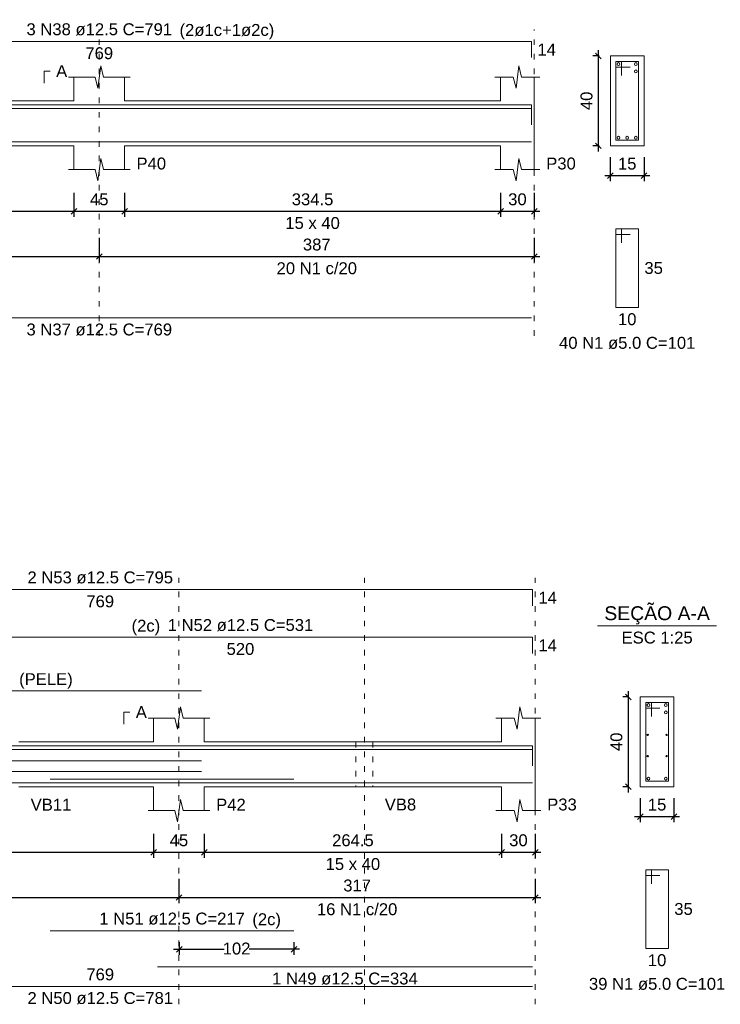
# Model space of a CAD drawing. Header units: millimetres. Extents: x 10906 to 25863, y 1966 to 4861.
# Tile 82 of 163: x 11343 to 11355, y 2998 to 3015. Entities that reach past the tile are written whole.
import ezdxf

# ---------------------------------------------------------------- set-up
doc = ezdxf.new("R2010")
doc.units = ezdxf.units.MM
doc.linetypes.add('DOT2', pattern=[3.175, 0, -3.175])
for name, color, linetype, lineweight in [('Descrição da armadura', 7, 'Continuous', 5), ('DT-Arm complementar', 5, 'Continuous', 5), ('DT-Barras na forma', 40, 'Continuous', 5), ('DT-Barras no corte', 5, 'Continuous', 5), ('DT-Barras rebatidas', 40, 'Continuous', 5), ('DT-Cotas', 4, 'Continuous', 5), ('DT-Forma', 5, 'Continuous', 5), ('DT-Pontilhado', 7, 'DOT2', 5), ('DT-Textos', 7, 'Continuous', 5), ('Textos armaduras', 7, 'Continuous', 5)]:
    doc.layers.add(name, color=color, linetype=linetype, lineweight=lineweight)
doc.styles.add('Arial', font='arial.ttf')
doc.styles.get("Standard").update_dxf_attribs({"font": 'arial.ttf'})
doc.dimstyles.new('UM_25.000000', dxfattribs={"dimtxt": 0.18, "dimasz": 0.1, "dimexe": 0.1, "dimexo": 0.2, "dimgap": 0, "dimtad": 1, "dimtih": 1, "dimtoh": 1, "dimdec": 1, "dimlfac": 25, "dimzin": 0, "dimdsep": 46, "dimtxsty": 'Standard', "dimcen": 0.09, "dimdle": 0.1, "dimclrd": 256, "dimclre": 256, "dimclrt": 7, "dimadec": 1, "dimazin": 2, "dimtfac": 1, "dimtdec": 1, "dimtofl": 0, "dimtmove": 0, "dimatfit": 3, "dimfxl": 1, "dimtolj": 1, "dimarcsym": 0})
doc.dimstyles.new('UM_50.000000', dxfattribs={"dimtxt": 0.18, "dimasz": 0.2, "dimexe": 0.2, "dimexo": 0.5, "dimgap": 0, "dimtad": 1, "dimtih": 1, "dimtoh": 1, "dimlfac": 50, "dimzin": 0, "dimdsep": 46, "dimtxsty": 'Standard', "dimcen": 0.09, "dimdle": 0.2, "dimclrd": 256, "dimclre": 256, "dimclrt": 7, "dimazin": 0, "dimtfac": 1, "dimtofl": 0, "dimtmove": 0, "dimatfit": 3, "dimfxl": 1, "dimtolj": 1, "dimtzin": 0, "dimarcsym": 0})

# ---------------------------------------------------------------- blocks, each defined once
blk = doc.blocks.new('_Oblique')
at = {"color": 0, "linetype": 'ByBlock', "lineweight": -2}
blk.add_line((-0.5, -0.5), (0.5, 0.5), dxfattribs=at)
blk = doc.blocks.new('*D264')
at = {"layer": 'Defpoints', "color": 0, "transparency": 16777216}
for p in [(11337.038, 3012.349), (11343.728, 3012.349), (11343.728, 3011.819)]:
    blk.add_point(p, dxfattribs=at)
at = {"layer": 'DT-Cotas', "lineweight": -2, "transparency": 16777216}
for p, q in [((11337.038, 3012.149), (11337.038, 3011.719)), ((11343.728, 3012.149), (11343.728, 3011.719)), ((11336.938, 3011.819), (11343.828, 3011.819))]:
    blk.add_line(p, q, dxfattribs=at)
at = {"layer": 'DT-Cotas', "lineweight": -2, "transparency": 16777216, "xscale": 0.1, "yscale": 0.1, "zscale": 0.1, "rotation": 180}
blk.add_blockref('_Oblique', (11337.038, 3011.819), dxfattribs=at)
at = {"layer": 'DT-Cotas', "lineweight": -2, "transparency": 16777216, "xscale": 0.1, "yscale": 0.1, "zscale": 0.1}
blk.add_blockref('_Oblique', (11343.728, 3011.819), dxfattribs=at)
at = {"layer": 'DT-Cotas', "color": 7, "transparency": 16777216, "insert": (11340.383, 3012.031), "char_height": 0.2118, "attachment_point": 5, "rotation": 0.0057, "style": 'Arial'}
blk.add_mtext('\\A1;334.5', dxfattribs=at)
blk = doc.blocks.new('*D265')
at = {"layer": 'Defpoints', "color": 0, "transparency": 16777216}
for p in [(11343.728, 3012.349), (11344.628, 3012.349), (11344.628, 3011.819)]:
    blk.add_point(p, dxfattribs=at)
at = {"layer": 'DT-Cotas', "lineweight": -2, "transparency": 16777216}
for p, q in [((11343.728, 3012.149), (11343.728, 3011.719)), ((11344.628, 3012.149), (11344.628, 3011.719)), ((11343.628, 3011.819), (11344.728, 3011.819))]:
    blk.add_line(p, q, dxfattribs=at)
at = {"layer": 'DT-Cotas', "lineweight": -2, "transparency": 16777216, "xscale": 0.1, "yscale": 0.1, "zscale": 0.1, "rotation": 180}
blk.add_blockref('_Oblique', (11343.728, 3011.819), dxfattribs=at)
at = {"layer": 'DT-Cotas', "lineweight": -2, "transparency": 16777216, "xscale": 0.1, "yscale": 0.1, "zscale": 0.1}
blk.add_blockref('_Oblique', (11344.628, 3011.819), dxfattribs=at)
at = {"layer": 'DT-Cotas', "color": 7, "transparency": 16777216, "insert": (11344.178, 3012.031), "char_height": 0.2118, "attachment_point": 5, "rotation": 0.0057, "style": 'Arial'}
blk.add_mtext('\\A1;45', dxfattribs=at)
blk = doc.blocks.new('*D266')
at = {"layer": 'Defpoints', "color": 0, "transparency": 16777216}
for p in [(11344.628, 3012.349), (11351.318, 3012.349), (11351.318, 3011.819)]:
    blk.add_point(p, dxfattribs=at)
at = {"layer": 'DT-Cotas', "lineweight": -2, "transparency": 16777216}
for p, q in [((11344.628, 3012.149), (11344.628, 3011.719)), ((11351.318, 3012.149), (11351.318, 3011.719)), ((11344.528, 3011.819), (11351.418, 3011.819))]:
    blk.add_line(p, q, dxfattribs=at)
at = {"layer": 'DT-Cotas', "lineweight": -2, "transparency": 16777216, "xscale": 0.1, "yscale": 0.1, "zscale": 0.1, "rotation": 180}
blk.add_blockref('_Oblique', (11344.628, 3011.819), dxfattribs=at)
at = {"layer": 'DT-Cotas', "lineweight": -2, "transparency": 16777216, "xscale": 0.1, "yscale": 0.1, "zscale": 0.1}
blk.add_blockref('_Oblique', (11351.318, 3011.819), dxfattribs=at)
at = {"layer": 'DT-Cotas', "color": 7, "transparency": 16777216, "insert": (11347.973, 3012.031), "char_height": 0.2118, "attachment_point": 5, "rotation": 0.0057, "style": 'Arial'}
blk.add_mtext('\\A1;334.5', dxfattribs=at)
blk = doc.blocks.new('*D267')
at = {"layer": 'Defpoints', "color": 0, "transparency": 16777216}
for p in [(11351.318, 3012.349), (11351.918, 3012.349), (11351.918, 3011.819)]:
    blk.add_point(p, dxfattribs=at)
at = {"layer": 'DT-Cotas', "lineweight": -2, "transparency": 16777216}
for p, q in [((11351.318, 3012.149), (11351.318, 3011.719)), ((11351.918, 3012.149), (11351.918, 3011.719)), ((11351.218, 3011.819), (11352.018, 3011.819))]:
    blk.add_line(p, q, dxfattribs=at)
at = {"layer": 'DT-Cotas', "lineweight": -2, "transparency": 16777216, "xscale": 0.1, "yscale": 0.1, "zscale": 0.1, "rotation": 180}
blk.add_blockref('_Oblique', (11351.318, 3011.819), dxfattribs=at)
at = {"layer": 'DT-Cotas', "lineweight": -2, "transparency": 16777216, "xscale": 0.1, "yscale": 0.1, "zscale": 0.1}
blk.add_blockref('_Oblique', (11351.918, 3011.819), dxfattribs=at)
at = {"layer": 'DT-Cotas', "color": 7, "transparency": 16777216, "insert": (11351.618, 3012.031), "char_height": 0.2118, "attachment_point": 5, "rotation": 0.0057, "style": 'Arial'}
blk.add_mtext('\\A1;30', dxfattribs=at)
blk = doc.blocks.new('*D268')
at = {"layer": 'Defpoints', "color": 0, "transparency": 16777216}
for p in [(11336.438, 3011.544), (11344.178, 3011.544), (11344.178, 3011.014)]:
    blk.add_point(p, dxfattribs=at)
at = {"layer": 'DT-Cotas', "lineweight": -2, "transparency": 16777216}
for p, q in [((11336.438, 3011.344), (11336.438, 3010.914)), ((11344.178, 3011.344), (11344.178, 3010.914)), ((11336.338, 3011.014), (11344.278, 3011.014))]:
    blk.add_line(p, q, dxfattribs=at)
at = {"layer": 'DT-Cotas', "lineweight": -2, "transparency": 16777216, "xscale": 0.1, "yscale": 0.1, "zscale": 0.1, "rotation": 180}
blk.add_blockref('_Oblique', (11336.438, 3011.014), dxfattribs=at)
at = {"layer": 'DT-Cotas', "lineweight": -2, "transparency": 16777216, "xscale": 0.1, "yscale": 0.1, "zscale": 0.1}
blk.add_blockref('_Oblique', (11344.178, 3011.014), dxfattribs=at)
at = {"layer": 'DT-Cotas', "color": 7, "transparency": 16777216, "insert": (11340.308, 3011.226), "char_height": 0.2118, "attachment_point": 5, "rotation": 0.0057, "style": 'Arial'}
blk.add_mtext('\\A1;387', dxfattribs=at)
blk = doc.blocks.new('*D269')
at = {"layer": 'Defpoints', "color": 0, "transparency": 16777216}
for p in [(11344.178, 3011.544), (11351.918, 3011.544), (11351.918, 3011.014)]:
    blk.add_point(p, dxfattribs=at)
at = {"layer": 'DT-Cotas', "lineweight": -2, "transparency": 16777216}
for p, q in [((11344.178, 3011.344), (11344.178, 3010.914)), ((11351.918, 3011.344), (11351.918, 3010.914)), ((11344.078, 3011.014), (11352.018, 3011.014))]:
    blk.add_line(p, q, dxfattribs=at)
at = {"layer": 'DT-Cotas', "lineweight": -2, "transparency": 16777216, "xscale": 0.1, "yscale": 0.1, "zscale": 0.1, "rotation": 180}
blk.add_blockref('_Oblique', (11344.178, 3011.014), dxfattribs=at)
at = {"layer": 'DT-Cotas', "lineweight": -2, "transparency": 16777216, "xscale": 0.1, "yscale": 0.1, "zscale": 0.1}
blk.add_blockref('_Oblique', (11351.918, 3011.014), dxfattribs=at)
at = {"layer": 'DT-Cotas', "color": 7, "transparency": 16777216, "insert": (11348.048, 3011.226), "char_height": 0.2118, "attachment_point": 5, "rotation": 0.0057, "style": 'Arial'}
blk.add_mtext('\\A1;387', dxfattribs=at)
blk = doc.blocks.new('*D252')
at = {"layer": 'Defpoints', "color": 0, "transparency": 16777216}
for p in [(11353.059, 3014.584), (11353.271, 3014.584), (11353.271, 3012.984)]:
    blk.add_point(p, dxfattribs=at)
at = {"layer": 'DT-Cotas', "lineweight": -2, "transparency": 16777216}
for p, q in [((11353.059, 3012.884), (11353.059, 3014.684)), ((11353.071, 3014.584), (11352.959, 3014.584)), ((11353.071, 3012.984), (11352.959, 3012.984))]:
    blk.add_line(p, q, dxfattribs=at)
at = {"layer": 'DT-Cotas', "lineweight": -2, "transparency": 16777216, "xscale": 0.1, "yscale": 0.1, "zscale": 0.1}
for p, rotation in [((11353.059, 3014.584), 90), ((11353.059, 3012.984), 270)]:
    blk.add_blockref('_Oblique', p, dxfattribs=dict(at, rotation=rotation))
at = {"layer": 'DT-Cotas', "color": 7, "transparency": 16777216, "insert": (11352.848, 3013.784), "char_height": 0.2118, "attachment_point": 5, "rotation": 90, "style": 'Arial'}
blk.add_mtext('\\A1;40', dxfattribs=at)
blk = doc.blocks.new('*D253')
at = {"layer": 'Defpoints', "color": 0, "transparency": 16777216}
for p in [(11353.271, 3012.984), (11353.871, 3012.984), (11353.871, 3012.455)]:
    blk.add_point(p, dxfattribs=at)
at = {"layer": 'DT-Cotas', "lineweight": -2, "transparency": 16777216}
for p, q in [((11353.271, 3012.784), (11353.271, 3012.355)), ((11353.871, 3012.784), (11353.871, 3012.355)), ((11353.171, 3012.455), (11353.971, 3012.455))]:
    blk.add_line(p, q, dxfattribs=at)
at = {"layer": 'DT-Cotas', "lineweight": -2, "transparency": 16777216, "xscale": 0.1, "yscale": 0.1, "zscale": 0.1, "rotation": 180}
blk.add_blockref('_Oblique', (11353.271, 3012.455), dxfattribs=at)
at = {"layer": 'DT-Cotas', "lineweight": -2, "transparency": 16777216, "xscale": 0.1, "yscale": 0.1, "zscale": 0.1}
blk.add_blockref('_Oblique', (11353.871, 3012.455), dxfattribs=at)
at = {"layer": 'DT-Cotas', "color": 7, "transparency": 16777216, "insert": (11353.571, 3012.666), "char_height": 0.2118, "attachment_point": 5, "rotation": 0.0057, "style": 'Arial'}
blk.add_mtext('\\A1;15', dxfattribs=at)
blk = doc.blocks.new('*D320')
at = {"layer": 'Defpoints', "color": 0, "transparency": 16777216}
for p in [(11336.736, 3000.941), (11345.146, 3000.941), (11345.146, 3000.412)]:
    blk.add_point(p, dxfattribs=at)
at = {"layer": 'DT-Cotas', "lineweight": -2, "transparency": 16777216}
for p, q in [((11336.736, 3000.741), (11336.736, 3000.312)), ((11345.146, 3000.741), (11345.146, 3000.312)), ((11336.636, 3000.412), (11345.246, 3000.412))]:
    blk.add_line(p, q, dxfattribs=at)
at = {"layer": 'DT-Cotas', "lineweight": -2, "transparency": 16777216, "xscale": 0.1, "yscale": 0.1, "zscale": 0.1, "rotation": 180}
blk.add_blockref('_Oblique', (11336.736, 3000.412), dxfattribs=at)
at = {"layer": 'DT-Cotas', "lineweight": -2, "transparency": 16777216, "xscale": 0.1, "yscale": 0.1, "zscale": 0.1}
blk.add_blockref('_Oblique', (11345.146, 3000.412), dxfattribs=at)
at = {"layer": 'DT-Cotas', "color": 7, "transparency": 16777216, "insert": (11340.941, 3000.624), "char_height": 0.2118, "attachment_point": 5, "rotation": 0.0057, "style": 'Arial'}
blk.add_mtext('\\A1;420.5', dxfattribs=at)
blk = doc.blocks.new('*D321')
at = {"layer": 'Defpoints', "color": 0, "transparency": 16777216}
for p in [(11345.146, 3000.941), (11346.046, 3000.941), (11346.046, 3000.412)]:
    blk.add_point(p, dxfattribs=at)
at = {"layer": 'DT-Cotas', "lineweight": -2, "transparency": 16777216}
for p, q in [((11345.146, 3000.741), (11345.146, 3000.312)), ((11346.046, 3000.741), (11346.046, 3000.312)), ((11345.046, 3000.412), (11346.146, 3000.412))]:
    blk.add_line(p, q, dxfattribs=at)
at = {"layer": 'DT-Cotas', "lineweight": -2, "transparency": 16777216, "xscale": 0.1, "yscale": 0.1, "zscale": 0.1, "rotation": 180}
blk.add_blockref('_Oblique', (11345.146, 3000.412), dxfattribs=at)
at = {"layer": 'DT-Cotas', "lineweight": -2, "transparency": 16777216, "xscale": 0.1, "yscale": 0.1, "zscale": 0.1}
blk.add_blockref('_Oblique', (11346.046, 3000.412), dxfattribs=at)
at = {"layer": 'DT-Cotas', "color": 7, "transparency": 16777216, "insert": (11345.596, 3000.624), "char_height": 0.2118, "attachment_point": 5, "rotation": 0.0057, "style": 'Arial'}
blk.add_mtext('\\A1;45', dxfattribs=at)
blk = doc.blocks.new('*D322')
at = {"layer": 'Defpoints', "color": 0, "transparency": 16777216}
for p in [(11346.046, 3000.941), (11351.336, 3000.941), (11351.336, 3000.412)]:
    blk.add_point(p, dxfattribs=at)
at = {"layer": 'DT-Cotas', "lineweight": -2, "transparency": 16777216}
for p, q in [((11346.046, 3000.741), (11346.046, 3000.312)), ((11351.336, 3000.741), (11351.336, 3000.312)), ((11345.946, 3000.412), (11351.436, 3000.412))]:
    blk.add_line(p, q, dxfattribs=at)
at = {"layer": 'DT-Cotas', "lineweight": -2, "transparency": 16777216, "xscale": 0.1, "yscale": 0.1, "zscale": 0.1, "rotation": 180}
blk.add_blockref('_Oblique', (11346.046, 3000.412), dxfattribs=at)
at = {"layer": 'DT-Cotas', "lineweight": -2, "transparency": 16777216, "xscale": 0.1, "yscale": 0.1, "zscale": 0.1}
blk.add_blockref('_Oblique', (11351.336, 3000.412), dxfattribs=at)
at = {"layer": 'DT-Cotas', "color": 7, "transparency": 16777216, "insert": (11348.691, 3000.624), "char_height": 0.2118, "attachment_point": 5, "rotation": 0.0057, "style": 'Arial'}
blk.add_mtext('\\A1;264.5', dxfattribs=at)
blk = doc.blocks.new('*D323')
at = {"layer": 'Defpoints', "color": 0, "transparency": 16777216}
for p in [(11351.336, 3000.941), (11351.936, 3000.941), (11351.936, 3000.412)]:
    blk.add_point(p, dxfattribs=at)
at = {"layer": 'DT-Cotas', "lineweight": -2, "transparency": 16777216}
for p, q in [((11351.336, 3000.741), (11351.336, 3000.312)), ((11351.936, 3000.741), (11351.936, 3000.312)), ((11351.236, 3000.412), (11352.036, 3000.412))]:
    blk.add_line(p, q, dxfattribs=at)
at = {"layer": 'DT-Cotas', "lineweight": -2, "transparency": 16777216, "xscale": 0.1, "yscale": 0.1, "zscale": 0.1, "rotation": 180}
blk.add_blockref('_Oblique', (11351.336, 3000.412), dxfattribs=at)
at = {"layer": 'DT-Cotas', "lineweight": -2, "transparency": 16777216, "xscale": 0.1, "yscale": 0.1, "zscale": 0.1}
blk.add_blockref('_Oblique', (11351.936, 3000.412), dxfattribs=at)
at = {"layer": 'DT-Cotas', "color": 7, "transparency": 16777216, "insert": (11351.636, 3000.624), "char_height": 0.2118, "attachment_point": 5, "rotation": 0.0057, "style": 'Arial'}
blk.add_mtext('\\A1;30', dxfattribs=at)
blk = doc.blocks.new('*D324')
at = {"layer": 'Defpoints', "color": 0, "transparency": 16777216}
for p in [(11336.736, 3000.136), (11345.596, 3000.136), (11345.596, 2999.607)]:
    blk.add_point(p, dxfattribs=at)
at = {"layer": 'DT-Cotas', "lineweight": -2, "transparency": 16777216}
for p, q in [((11336.736, 2999.936), (11336.736, 2999.507)), ((11345.596, 2999.936), (11345.596, 2999.507)), ((11336.636, 2999.607), (11345.696, 2999.607))]:
    blk.add_line(p, q, dxfattribs=at)
at = {"layer": 'DT-Cotas', "lineweight": -2, "transparency": 16777216, "xscale": 0.1, "yscale": 0.1, "zscale": 0.1, "rotation": 180}
blk.add_blockref('_Oblique', (11336.736, 2999.607), dxfattribs=at)
at = {"layer": 'DT-Cotas', "lineweight": -2, "transparency": 16777216, "xscale": 0.1, "yscale": 0.1, "zscale": 0.1}
blk.add_blockref('_Oblique', (11345.596, 2999.607), dxfattribs=at)
at = {"layer": 'DT-Cotas', "color": 7, "transparency": 16777216, "insert": (11341.166, 2999.819), "char_height": 0.2118, "attachment_point": 5, "rotation": 0.0057, "style": 'Arial'}
blk.add_mtext('\\A1;443', dxfattribs=at)
blk = doc.blocks.new('*D325')
at = {"layer": 'Defpoints', "color": 0, "transparency": 16777216}
for p in [(11345.596, 3000.136), (11351.936, 3000.136), (11351.936, 2999.607)]:
    blk.add_point(p, dxfattribs=at)
at = {"layer": 'DT-Cotas', "lineweight": -2, "transparency": 16777216}
for p, q in [((11345.596, 2999.936), (11345.596, 2999.507)), ((11351.936, 2999.936), (11351.936, 2999.507)), ((11345.496, 2999.607), (11352.036, 2999.607))]:
    blk.add_line(p, q, dxfattribs=at)
at = {"layer": 'DT-Cotas', "lineweight": -2, "transparency": 16777216, "xscale": 0.1, "yscale": 0.1, "zscale": 0.1, "rotation": 180}
blk.add_blockref('_Oblique', (11345.596, 2999.607), dxfattribs=at)
at = {"layer": 'DT-Cotas', "lineweight": -2, "transparency": 16777216, "xscale": 0.1, "yscale": 0.1, "zscale": 0.1}
blk.add_blockref('_Oblique', (11351.936, 2999.607), dxfattribs=at)
at = {"layer": 'DT-Cotas', "color": 7, "transparency": 16777216, "insert": (11348.766, 2999.819), "char_height": 0.2118, "attachment_point": 5, "rotation": 0.0057, "style": 'Arial'}
blk.add_mtext('\\A1;317', dxfattribs=at)
blk = doc.blocks.new('*D326')
at = {"layer": 'Defpoints', "color": 0, "transparency": 16777216}
for p in [(11345.601, 2999.014), (11347.641, 2999.014), (11347.641, 2998.685)]:
    blk.add_point(p, dxfattribs=at)
at = {"layer": 'DT-Cotas', "lineweight": -2, "transparency": 16777216}
for p, q in [((11345.601, 2998.814), (11345.601, 2998.585)), ((11347.641, 2998.814), (11347.641, 2998.585)), ((11345.501, 2998.685), (11346.398, 2998.685)), ((11347.741, 2998.685), (11346.844, 2998.685))]:
    blk.add_line(p, q, dxfattribs=at)
at = {"layer": 'DT-Cotas', "lineweight": -2, "transparency": 16777216, "xscale": 0.1, "yscale": 0.1, "zscale": 0.1, "rotation": 180}
blk.add_blockref('_Oblique', (11345.601, 2998.685), dxfattribs=at)
at = {"layer": 'DT-Cotas', "lineweight": -2, "transparency": 16777216, "xscale": 0.1, "yscale": 0.1, "zscale": 0.1}
blk.add_blockref('_Oblique', (11347.641, 2998.685), dxfattribs=at)
at = {"layer": 'DT-Cotas', "color": 7, "transparency": 16777216, "insert": (11346.621, 2998.697), "char_height": 0.2118, "attachment_point": 5, "rotation": 0.0057, "style": 'Arial'}
blk.add_mtext('\\A1;102', dxfattribs=at)
blk = doc.blocks.new('*D305')
at = {"layer": 'Defpoints', "color": 0, "transparency": 16777216}
for p in [(11353.592, 3003.177), (11353.803, 3003.177), (11353.803, 3001.577)]:
    blk.add_point(p, dxfattribs=at)
at = {"layer": 'DT-Cotas', "lineweight": -2, "transparency": 16777216}
for p, q in [((11353.592, 3001.477), (11353.592, 3003.277)), ((11353.603, 3003.177), (11353.492, 3003.177)), ((11353.603, 3001.577), (11353.492, 3001.577))]:
    blk.add_line(p, q, dxfattribs=at)
at = {"layer": 'DT-Cotas', "lineweight": -2, "transparency": 16777216, "xscale": 0.1, "yscale": 0.1, "zscale": 0.1}
for p, rotation in [((11353.592, 3003.177), 90), ((11353.592, 3001.577), 270)]:
    blk.add_blockref('_Oblique', p, dxfattribs=dict(at, rotation=rotation))
at = {"layer": 'DT-Cotas', "color": 7, "transparency": 16777216, "insert": (11353.38, 3002.377), "char_height": 0.2118, "attachment_point": 5, "rotation": 90, "style": 'Arial'}
blk.add_mtext('\\A1;40', dxfattribs=at)
blk = doc.blocks.new('*D306')
at = {"layer": 'Defpoints', "color": 0, "transparency": 16777216}
for p in [(11353.803, 3001.577), (11354.403, 3001.577), (11354.403, 3001.047)]:
    blk.add_point(p, dxfattribs=at)
at = {"layer": 'DT-Cotas', "lineweight": -2, "transparency": 16777216}
for p, q in [((11353.803, 3001.377), (11353.803, 3000.947)), ((11354.403, 3001.377), (11354.403, 3000.947)), ((11353.703, 3001.047), (11354.503, 3001.047))]:
    blk.add_line(p, q, dxfattribs=at)
at = {"layer": 'DT-Cotas', "lineweight": -2, "transparency": 16777216, "xscale": 0.1, "yscale": 0.1, "zscale": 0.1, "rotation": 180}
blk.add_blockref('_Oblique', (11353.803, 3001.047), dxfattribs=at)
at = {"layer": 'DT-Cotas', "lineweight": -2, "transparency": 16777216, "xscale": 0.1, "yscale": 0.1, "zscale": 0.1}
blk.add_blockref('_Oblique', (11354.403, 3001.047), dxfattribs=at)
at = {"layer": 'DT-Cotas', "color": 7, "transparency": 16777216, "insert": (11354.103, 3001.259), "char_height": 0.2118, "attachment_point": 5, "rotation": 0.0057, "style": 'Arial'}
blk.add_mtext('\\A1;15', dxfattribs=at)

msp = doc.modelspace()

# ---------------------------------------------------------------- linework, layer by layer
at = {"layer": 'DT-Arm complementar'}
for p, q in [((11336.50573, 3002.03827), (11345.99573, 3002.03827)), ((11336.50573, 3001.84993), (11345.99573, 3001.84993))]:
    msp.add_line(p, q, dxfattribs=at)
at = {"layer": 'DT-Barras na forma'}
for p, q in [((11353.47127, 3014.48405), (11353.37127, 3014.48405)), ((11353.37127, 3014.48405), (11353.37127, 3013.08405)), ((11353.77127, 3014.48405), (11353.37127, 3014.48405)), ((11353.37127, 3014.48405), (11353.37127, 3014.38405)), ((11353.47127, 3014.23405), (11353.47127, 3014.48405)), ((11353.77127, 3013.08405), (11353.77127, 3014.48405)), ((11353.37127, 3014.38405), (11353.62127, 3014.38405)), ((11353.37127, 3013.08405), (11353.77127, 3013.08405)), ((11354.00332, 3003.0766), (11353.90332, 3003.0766)), ((11353.90332, 3003.0766), (11353.90332, 3001.6766)), ((11354.30332, 3003.0766), (11353.90332, 3003.0766)), ((11353.90332, 3003.0766), (11353.90332, 3002.9766)), ((11353.90332, 3002.9766), (11354.15332, 3002.9766)), ((11354.00332, 3002.8266), (11354.00332, 3003.0766)), ((11354.30332, 3001.6766), (11354.30332, 3003.0766)), ((11353.90332, 3001.6766), (11354.30332, 3001.6766))]:
    msp.add_line(p, q, dxfattribs=at)
for points in [[(11336.48848, 3013.42405), (11336.48848, 3013.71155), (11351.86848, 3013.71155), (11351.86848, 3013.42405)], [(11336.48848, 3013.35905), (11336.48848, 3013.64655), (11351.86848, 3013.64655), (11351.86848, 3013.35905)], [(11336.48848, 3013.05655), (11351.86848, 3013.05655)], [(11336.50573, 3001.95381), (11336.50573, 3002.3041), (11351.88573, 3002.3041), (11351.88573, 3002.0166)], [(11341.49573, 3002.2391), (11351.88573, 3002.2391), (11351.88573, 3001.9516)], [(11336.50573, 3001.9491), (11336.50573, 3001.6491), (11351.88573, 3001.6491)], [(11343.30659, 3001.7141), (11347.64127, 3001.7141)], [(11345.2118, 3001.6491), (11351.88573, 3001.6491)]]:
    msp.add_lwpolyline(points, dxfattribs=at)
at = {"layer": 'DT-Barras no corte'}
for centre, radius in [((11353.41627, 3014.43905), 0.025), ((11353.72627, 3014.43905), 0.025), ((11353.72627, 3014.30905), 0.025), ((11353.41627, 3013.12905), 0.025), ((11353.57127, 3013.12905), 0.025), ((11353.72627, 3013.12905), 0.025), ((11353.94832, 3003.0316), 0.025), ((11354.25832, 3003.0316), 0.025), ((11354.25832, 3002.9016), 0.025), ((11353.93592, 3002.49993), 0.0126), ((11354.27072, 3002.49993), 0.0126), ((11353.93592, 3002.12327), 0.0126), ((11354.27072, 3002.12327), 0.0126), ((11353.94832, 3001.7216), 0.025), ((11354.25832, 3001.7216), 0.025)]:
    msp.add_circle(centre, radius, dxfattribs=at)
at = {"layer": 'DT-Barras rebatidas'}
for p, q in [((11336.48848, 3014.84115), (11351.86848, 3014.84115)), ((11351.86848, 3014.84115), (11351.86848, 3014.55365)), ((11353.47127, 3011.50735), (11353.37127, 3011.50735)), ((11353.37127, 3011.50735), (11353.37127, 3010.10735)), ((11353.77127, 3011.50735), (11353.37127, 3011.50735)), ((11353.37127, 3011.50735), (11353.37127, 3011.40735)), ((11353.47127, 3011.25735), (11353.47127, 3011.50735)), ((11353.77127, 3010.10735), (11353.77127, 3011.50735)), ((11353.37127, 3011.40735), (11353.62127, 3011.40735)), ((11353.37127, 3010.10735), (11353.77127, 3010.10735)), ((11336.48848, 3009.92191), (11351.86848, 3009.92191)), ((11336.50573, 3005.08574), (11351.88573, 3005.08574)), ((11351.88573, 3005.08574), (11351.88573, 3004.79824)), ((11341.49573, 3004.23854), (11351.88573, 3004.23854)), ((11351.88573, 3004.23854), (11351.88573, 3003.95104)), ((11336.50573, 3003.28734), (11345.99573, 3003.28734)), ((11354.00332, 3000.0999), (11353.90332, 3000.0999)), ((11353.90332, 3000.0999), (11353.90332, 2998.6999)), ((11354.30332, 3000.0999), (11353.90332, 3000.0999)), ((11353.90332, 3000.0999), (11353.90332, 2999.9999)), ((11353.90332, 2999.9999), (11354.15332, 2999.9999)), ((11354.00332, 2999.8499), (11354.00332, 3000.0999)), ((11354.30332, 2998.6999), (11354.30332, 3000.0999)), ((11343.30659, 2999.01446), (11347.64127, 2999.01446)), ((11353.90332, 2998.6999), (11354.30332, 2998.6999)), ((11345.2118, 2998.37074), (11351.88573, 2998.37074)), ((11336.50573, 2998.02354), (11351.88573, 2998.02354))]:
    msp.add_line(p, q, dxfattribs=at)
at = {"layer": 'DT-Forma'}
for p, q in [((11353.87127, 3014.58405), (11353.27127, 3014.58405)), ((11353.27127, 3014.58405), (11353.27127, 3014.58405)), ((11353.27127, 3014.58405), (11353.27127, 3012.98405)), ((11353.87127, 3012.98405), (11353.87127, 3014.58405)), ((11353.87127, 3014.58405), (11353.87127, 3014.58405)), ((11344.15348, 3014.00765), (11344.20348, 3014.40765)), ((11344.20348, 3014.40765), (11344.25348, 3014.20765)), ((11351.59348, 3014.00765), (11351.64348, 3014.40765)), ((11351.64348, 3014.40765), (11351.69348, 3014.20765)), ((11343.62848, 3014.20765), (11344.10348, 3014.20765)), ((11343.72848, 3013.78405), (11343.72848, 3014.20765)), ((11344.10348, 3014.20765), (11344.15348, 3014.00765)), ((11344.25348, 3014.20765), (11344.72848, 3014.20765)), ((11344.62848, 3014.20765), (11344.62848, 3013.78405)), ((11351.21848, 3014.20765), (11351.54348, 3014.20765)), ((11351.31848, 3013.78405), (11351.31848, 3014.20765)), ((11351.54348, 3014.20765), (11351.59348, 3014.00765)), ((11351.69348, 3014.20765), (11352.01848, 3014.20765)), ((11351.91848, 3014.20765), (11351.91848, 3013.78405)), ((11337.03848, 3013.78405), (11343.72848, 3013.78405)), ((11344.62848, 3013.78405), (11351.31848, 3013.78405)), ((11337.03848, 3012.98405), (11343.72848, 3012.98405)), ((11343.72848, 3012.98405), (11343.72848, 3012.56045)), ((11344.62848, 3012.56045), (11344.62848, 3012.98405)), ((11344.62848, 3012.98405), (11351.31848, 3012.98405)), ((11351.31848, 3012.98405), (11351.31848, 3012.56045)), ((11351.91848, 3012.56045), (11351.91848, 3012.98405)), ((11353.27127, 3012.98405), (11353.87127, 3012.98405)), ((11353.27127, 3012.98405), (11353.27127, 3012.98405)), ((11353.87127, 3012.98405), (11353.87127, 3012.98405)), ((11344.15348, 3012.36045), (11344.20348, 3012.76045)), ((11344.20348, 3012.76045), (11344.25348, 3012.56045)), ((11351.59348, 3012.36045), (11351.64348, 3012.76045)), ((11351.64348, 3012.76045), (11351.69348, 3012.56045)), ((11343.62848, 3012.56045), (11344.10348, 3012.56045)), ((11344.10348, 3012.56045), (11344.15348, 3012.36045)), ((11344.25348, 3012.56045), (11344.72848, 3012.56045)), ((11351.21848, 3012.56045), (11351.54348, 3012.56045)), ((11351.54348, 3012.56045), (11351.59348, 3012.36045)), ((11351.69348, 3012.56045), (11352.01848, 3012.56045)), ((11354.40332, 3003.1766), (11353.80332, 3003.1766)), ((11353.80332, 3003.1766), (11353.80332, 3003.1766)), ((11353.80332, 3003.1766), (11353.80332, 3001.5766)), ((11354.40332, 3001.5766), (11354.40332, 3003.1766)), ((11354.40332, 3003.1766), (11354.40332, 3003.1766)), ((11345.57073, 3002.6002), (11345.62073, 3003.0002)), ((11345.62073, 3003.0002), (11345.67073, 3002.8002)), ((11351.61073, 3002.6002), (11351.66073, 3003.0002)), ((11351.66073, 3003.0002), (11351.71073, 3002.8002)), ((11345.04573, 3002.8002), (11345.52073, 3002.8002)), ((11345.14573, 3002.3766), (11345.14573, 3002.8002)), ((11345.52073, 3002.8002), (11345.57073, 3002.6002)), ((11345.67073, 3002.8002), (11346.14573, 3002.8002)), ((11346.04573, 3002.8002), (11346.04573, 3002.3766)), ((11351.23573, 3002.8002), (11351.56073, 3002.8002)), ((11351.33573, 3002.3766), (11351.33573, 3002.8002)), ((11351.56073, 3002.8002), (11351.61073, 3002.6002)), ((11351.71073, 3002.8002), (11352.03573, 3002.8002)), ((11351.93573, 3002.8002), (11351.93573, 3002.3766)), ((11342.74573, 3002.3766), (11345.14573, 3002.3766)), ((11346.04573, 3002.3766), (11348.74573, 3002.3766)), ((11348.74573, 3002.3766), (11349.04573, 3002.3766)), ((11349.04573, 3002.3766), (11351.33573, 3002.3766)), ((11342.74573, 3001.5766), (11345.14573, 3001.5766)), ((11345.14573, 3001.5766), (11345.14573, 3001.153)), ((11346.04573, 3001.153), (11346.04573, 3001.5766)), ((11346.04573, 3001.5766), (11348.74573, 3001.5766)), ((11348.74573, 3001.5766), (11349.04573, 3001.5766)), ((11349.04573, 3001.5766), (11351.33573, 3001.5766)), ((11351.33573, 3001.5766), (11351.33573, 3001.153)), ((11351.93573, 3001.153), (11351.93573, 3001.5766)), ((11353.80332, 3001.5766), (11354.40332, 3001.5766)), ((11353.80332, 3001.5766), (11353.80332, 3001.5766)), ((11354.40332, 3001.5766), (11354.40332, 3001.5766)), ((11345.57073, 3000.953), (11345.62073, 3001.353)), ((11345.62073, 3001.353), (11345.67073, 3001.153)), ((11351.61073, 3000.953), (11351.66073, 3001.353)), ((11351.66073, 3001.353), (11351.71073, 3001.153)), ((11345.04573, 3001.153), (11345.52073, 3001.153)), ((11345.52073, 3001.153), (11345.57073, 3000.953)), ((11345.67073, 3001.153), (11346.14573, 3001.153)), ((11351.23573, 3001.153), (11351.56073, 3001.153)), ((11351.56073, 3001.153), (11351.61073, 3000.953)), ((11351.71073, 3001.153), (11352.03573, 3001.153))]:
    msp.add_line(p, q, dxfattribs=at)
at = {"layer": 'DT-Forma', "linetype": 'Continuous'}
for p, q in [((11351.91848, 3013.78405), (11351.91848, 3012.98405)), ((11351.93573, 3002.3766), (11351.93573, 3001.5766))]:
    msp.add_line(p, q, dxfattribs=at)
at = {"layer": 'DT-Pontilhado', "ltscale": 0.05}
for p, q in [((11344.17848, 3009.60421), (11344.17848, 3015.05295)), ((11351.91848, 3009.60421), (11351.91848, 3015.05295)), ((11345.59573, 2997.70584), (11345.59573, 3005.29754)), ((11348.89573, 2997.70584), (11348.89573, 3005.29754)), ((11351.93573, 2997.70584), (11351.93573, 3005.29754)), ((11348.74573, 3002.3766), (11348.74573, 3001.5766)), ((11349.04573, 3002.3766), (11349.04573, 3001.5766))]:
    msp.add_line(p, q, dxfattribs=at)
at = {"layer": 'DT-Textos'}
msp.add_line((11353.04432, 3004.4415), (11355.16232, 3004.4415), dxfattribs=at)
for points in [[(11343.19898, 3014.10175), (11343.19898, 3014.31355), (11343.30488, 3014.31355)], [(11344.61623, 3002.6943), (11344.61623, 3002.9061), (11344.72213, 3002.9061)]]:
    msp.add_lwpolyline(points, dxfattribs=at)

# ---------------------------------------------------------------- texts
at = {"layer": 'Descrição da armadura', "linetype": 'Continuous', "char_height": 0.2118, "attachment_point": 8, "line_spacing_factor": 0.798, "style": 'Arial'}
for s, insert, width in [('3 N38 ø12.5 C=791', (11344.17848, 3014.94705), 5.1946527), ('20 N1 c/20', (11348.04848, 3010.69661), 2.8693417), ('3 N37 ø12.5 C=769', (11344.17848, 3009.60421), 5.1946527), ('2 N53 ø12.5 C=795', (11344.19573, 3005.19164), 5.1946527), ('1 N52 ø12.5 C=531', (11346.69073, 3004.34444), 5.1946527), ('16 N1 c/20', (11348.76573, 2999.28916), 2.8693417), ('1 N51 ø12.5 C=217', (11345.47393, 2999.12036), 5.1946527), ('1 N49 ø12.5 C=334', (11348.54877, 2998.05304), 5.1946527), ('2 N50 ø12.5 C=781', (11344.19573, 2997.70584), 5.1946527)]:
    msp.add_mtext(s, dxfattribs=dict(at, insert=insert, width=width))
at = {"layer": 'Descrição da armadura', "color": 7, "linetype": 'Continuous', "char_height": 0.2118, "width": 4.8647001, "attachment_point": 8, "line_spacing_factor": 0.798, "style": 'Arial'}
for s, insert in [('40 N1 ø5.0 C=101', (11353.57127, 3009.36605)), ('39 N1 ø5.0 C=101', (11354.10332, 2997.9586))]:
    msp.add_mtext(s, dxfattribs=dict(at, insert=insert))
at = {"layer": 'DT-Textos', "line_spacing_factor": 0.798, "style": 'Arial'}
for s, insert, char_height, width, attachment_point in [('(2ø1c+1ø2c)', (11345.60638, 3014.87678), 0.2118, 2.5310949, 7), ('A', (11343.41078, 3014.20765), 0.2118, 0.296372, 7), ('P40', (11344.84028, 3012.56045), 0.2118, 0.7906146, 7), ('P30', (11352.13028, 3012.56045), 0.2118, 0.7906146, 7), ('15 x 40', (11347.97348, 3011.50145), 0.2118, 1.45756, 8), ('SEÇÃO A-A', (11354.10356, 3004.46632), 0.2471, 4.8395853, 8), ('(2c)', (11345.26256, 3004.27432), 0.2118, 0.7652299, 9), ('ESC 1:25', (11354.10332, 3004.1238), 0.2118, 1.901901, 8), ('A', (11344.82803, 3002.8002), 0.2118, 0.296372, 7), ('VB11', (11342.95753, 3001.153), 0.2118, 1.0869866, 7), ('P42', (11346.25753, 3001.153), 0.2118, 0.7906146, 7), ('VB8', (11349.25753, 3001.153), 0.2118, 0.8398653, 7), ('P33', (11352.14753, 3001.153), 0.2118, 0.7906146, 7), ('15 x 40', (11348.69073, 3000.094), 0.2118, 1.45756, 8), ('(2c)', (11346.90156, 2999.05032), 0.2118, 0.7652299, 7)]:
    msp.add_mtext(s, dxfattribs=dict(at, insert=insert, char_height=char_height, width=width, attachment_point=attachment_point))
at = {"layer": 'DT-Textos', "linetype": 'Continuous', "insert": (11342.75256, 3003.32332), "char_height": 0.2118, "width": 1.4321753, "attachment_point": 7, "line_spacing_factor": 0.798, "style": 'Arial'}
msp.add_mtext('(PELE)', dxfattribs=at)
at = {"layer": 'Textos armaduras', "linetype": 'Continuous', "char_height": 0.2118, "attachment_point": 7, "line_spacing_factor": 0.798, "style": 'Arial'}
for s, insert, width in [('14', (11351.97438, 3014.5915), 0.6599051), ('769', (11343.93102, 3014.52345), 0.9898577), ('769', (11343.94827, 3004.76804), 0.9898577), ('14', (11351.99163, 3004.83609), 0.6599051), ('520', (11346.44327, 3003.92084), 0.9898577), ('14', (11351.99163, 3003.98889), 0.6599051), ('769', (11343.94827, 2998.12944), 0.9898577)]:
    msp.add_mtext(s, dxfattribs=dict(at, insert=insert, width=width))
at = {"layer": 'Textos armaduras', "color": 7, "linetype": 'Continuous', "char_height": 0.2118, "width": 0.6599051, "attachment_point": 7, "line_spacing_factor": 0.798, "style": 'Arial'}
for s, insert in [('35', (11353.87717, 3010.70145)), ('10', (11353.4063, 3009.78965)), ('35', (11354.40922, 2999.294)), ('10', (11353.93834, 2998.3822))]:
    msp.add_mtext(s, dxfattribs=dict(at, insert=insert))

# ---------------------------------------------------------------- dimensions: what is measured, and where the dimension line sits
at = {"layer": 'DT-Cotas'}
for base, p1, p2, picture, middle in [((11353.05947, 3014.58405), (11353.27127, 3012.98405), (11353.27127, 3014.58405), '*D252', (11352.84767, 3013.78405)), ((11353.59152, 3003.1766), (11353.80332, 3001.5766), (11353.80332, 3003.1766), '*D305', (11353.37972, 3002.3766))]:
    dim = msp.add_linear_dim(base=base, p1=p1, p2=p2, angle=90, dimstyle='UM_25.000000', override={"dimtxt": 0.2118, "dimasz": 0.1, "dimexe": 0.1, "dimexo": 0.2, "dimtad": 1, "dimtih": 0, "dimtoh": 0, "dimdec": 1, "dimlfac": 25, "dimzin": 8, "dimtxsty": 'Arial', "dimblk": 'Oblique', "dimblk1": 'Oblique', "dimblk2": 'Oblique', "dimsah": 1, "dimdle": 0.1, "dimse1": 0, "dimse2": 0, "dimclrt": 7, "dimadec": 1, "dimazin": 3, "dimtmove": 2, "dimldrblk": 'Oblique'}, dxfattribs=at)
    dim.commit()
    dim.dimension.update_dxf_attribs({"geometry": picture, "text_midpoint": middle, "dimtype": 160, "text_rotation": 90})
for base, p1, p2, dimstyle, override, picture, middle in [((11353.87127, 3012.45455), (11353.27127, 3012.98405), (11353.87127, 3012.98405), 'UM_25.000000', {"dimtxt": 0.2118, "dimasz": 0.1, "dimexe": 0.1, "dimexo": 0.2, "dimtad": 1, "dimtih": 0, "dimtoh": 0, "dimdec": 1, "dimlfac": 25, "dimzin": 8, "dimtxsty": 'Arial', "dimblk": 'Oblique', "dimblk1": 'Oblique', "dimblk2": 'Oblique', "dimsah": 1, "dimdle": 0.1, "dimse1": 0, "dimse2": 0, "dimclrt": 7, "dimadec": 1, "dimazin": 3, "dimtmove": 2, "dimldrblk": 'Oblique'}, '*D253', (11353.57127, 3012.66635)), ((11343.72848, 3011.81915), (11337.03848, 3012.34865), (11343.72848, 3012.34865), 'UM_50.000000', {"dimtxt": 0.2118, "dimasz": 0.1, "dimexe": 0.1, "dimexo": 0.2, "dimtad": 1, "dimtih": 0, "dimtoh": 0, "dimdec": 1, "dimlfac": 50, "dimzin": 8, "dimtxsty": 'Arial', "dimblk": 'Oblique', "dimblk1": 'Oblique', "dimblk2": 'Oblique', "dimsah": 1, "dimdle": 0.1, "dimse1": 0, "dimse2": 0, "dimclrt": 7, "dimadec": 1, "dimazin": 3, "dimtmove": 2, "dimldrblk": 'Oblique'}, '*D264', (11340.38348, 3012.03095)), ((11344.62848, 3011.81915), (11343.72848, 3012.34865), (11344.62848, 3012.34865), 'UM_50.000000', {"dimtxt": 0.2118, "dimasz": 0.1, "dimexe": 0.1, "dimexo": 0.2, "dimtad": 1, "dimtih": 0, "dimtoh": 0, "dimdec": 1, "dimlfac": 50, "dimzin": 8, "dimtxsty": 'Arial', "dimblk": 'Oblique', "dimblk1": 'Oblique', "dimblk2": 'Oblique', "dimsah": 1, "dimdle": 0.1, "dimse1": 0, "dimse2": 0, "dimclrt": 7, "dimadec": 1, "dimazin": 3, "dimtmove": 2, "dimldrblk": 'Oblique'}, '*D265', (11344.17848, 3012.03095)), ((11351.31848, 3011.81915), (11344.62848, 3012.34865), (11351.31848, 3012.34865), 'UM_50.000000', {"dimtxt": 0.2118, "dimasz": 0.1, "dimexe": 0.1, "dimexo": 0.2, "dimtad": 1, "dimtih": 0, "dimtoh": 0, "dimdec": 1, "dimlfac": 50, "dimzin": 8, "dimtxsty": 'Arial', "dimblk": 'Oblique', "dimblk1": 'Oblique', "dimblk2": 'Oblique', "dimsah": 1, "dimdle": 0.1, "dimse1": 0, "dimse2": 0, "dimclrt": 7, "dimadec": 1, "dimazin": 3, "dimtmove": 2, "dimldrblk": 'Oblique'}, '*D266', (11347.97348, 3012.03095)), ((11351.91848, 3011.81915), (11351.31848, 3012.34865), (11351.91848, 3012.34865), 'UM_50.000000', {"dimtxt": 0.2118, "dimasz": 0.1, "dimexe": 0.1, "dimexo": 0.2, "dimtad": 1, "dimtih": 0, "dimtoh": 0, "dimdec": 1, "dimlfac": 50, "dimzin": 8, "dimtxsty": 'Arial', "dimblk": 'Oblique', "dimblk1": 'Oblique', "dimblk2": 'Oblique', "dimsah": 1, "dimdle": 0.1, "dimse1": 0, "dimse2": 0, "dimclrt": 7, "dimadec": 1, "dimazin": 3, "dimtmove": 2, "dimldrblk": 'Oblique'}, '*D267', (11351.61848, 3012.03095)), ((11344.17848, 3011.01431), (11336.43848, 3011.54381), (11344.17848, 3011.54381), 'UM_50.000000', {"dimtxt": 0.2118, "dimasz": 0.1, "dimexe": 0.1, "dimexo": 0.2, "dimtad": 1, "dimtih": 0, "dimtoh": 0, "dimdec": 1, "dimlfac": 50, "dimzin": 8, "dimtxsty": 'Arial', "dimblk": 'Oblique', "dimblk1": 'Oblique', "dimblk2": 'Oblique', "dimsah": 1, "dimdle": 0.1, "dimse1": 0, "dimse2": 0, "dimclrt": 7, "dimadec": 1, "dimazin": 3, "dimtmove": 2, "dimldrblk": 'Oblique'}, '*D268', (11340.30848, 3011.22611)), ((11351.91848, 3011.01431), (11344.17848, 3011.54381), (11351.91848, 3011.54381), 'UM_50.000000', {"dimtxt": 0.2118, "dimasz": 0.1, "dimexe": 0.1, "dimexo": 0.2, "dimtad": 1, "dimtih": 0, "dimtoh": 0, "dimdec": 1, "dimlfac": 50, "dimzin": 8, "dimtxsty": 'Arial', "dimblk": 'Oblique', "dimblk1": 'Oblique', "dimblk2": 'Oblique', "dimsah": 1, "dimdle": 0.1, "dimse1": 0, "dimse2": 0, "dimclrt": 7, "dimadec": 1, "dimazin": 3, "dimtmove": 2, "dimldrblk": 'Oblique'}, '*D269', (11348.04848, 3011.22611)), ((11354.40332, 3001.0471), (11353.80332, 3001.5766), (11354.40332, 3001.5766), 'UM_25.000000', {"dimtxt": 0.2118, "dimasz": 0.1, "dimexe": 0.1, "dimexo": 0.2, "dimtad": 1, "dimtih": 0, "dimtoh": 0, "dimdec": 1, "dimlfac": 25, "dimzin": 8, "dimtxsty": 'Arial', "dimblk": 'Oblique', "dimblk1": 'Oblique', "dimblk2": 'Oblique', "dimsah": 1, "dimdle": 0.1, "dimse1": 0, "dimse2": 0, "dimclrt": 7, "dimadec": 1, "dimazin": 3, "dimtmove": 2, "dimldrblk": 'Oblique'}, '*D306', (11354.10332, 3001.2589)), ((11345.14573, 3000.4117), (11336.73573, 3000.9412), (11345.14573, 3000.9412), 'UM_50.000000', {"dimtxt": 0.2118, "dimasz": 0.1, "dimexe": 0.1, "dimexo": 0.2, "dimtad": 1, "dimtih": 0, "dimtoh": 0, "dimdec": 1, "dimlfac": 50, "dimzin": 8, "dimtxsty": 'Arial', "dimblk": 'Oblique', "dimblk1": 'Oblique', "dimblk2": 'Oblique', "dimsah": 1, "dimdle": 0.1, "dimse1": 0, "dimse2": 0, "dimclrt": 7, "dimadec": 1, "dimazin": 3, "dimtmove": 2, "dimldrblk": 'Oblique'}, '*D320', (11340.94073, 3000.6235)), ((11346.04573, 3000.4117), (11345.14573, 3000.9412), (11346.04573, 3000.9412), 'UM_50.000000', {"dimtxt": 0.2118, "dimasz": 0.1, "dimexe": 0.1, "dimexo": 0.2, "dimtad": 1, "dimtih": 0, "dimtoh": 0, "dimdec": 1, "dimlfac": 50, "dimzin": 8, "dimtxsty": 'Arial', "dimblk": 'Oblique', "dimblk1": 'Oblique', "dimblk2": 'Oblique', "dimsah": 1, "dimdle": 0.1, "dimse1": 0, "dimse2": 0, "dimclrt": 7, "dimadec": 1, "dimazin": 3, "dimtmove": 2, "dimldrblk": 'Oblique'}, '*D321', (11345.59573, 3000.6235)), ((11351.33573, 3000.4117), (11346.04573, 3000.9412), (11351.33573, 3000.9412), 'UM_50.000000', {"dimtxt": 0.2118, "dimasz": 0.1, "dimexe": 0.1, "dimexo": 0.2, "dimtad": 1, "dimtih": 0, "dimtoh": 0, "dimdec": 1, "dimlfac": 50, "dimzin": 8, "dimtxsty": 'Arial', "dimblk": 'Oblique', "dimblk1": 'Oblique', "dimblk2": 'Oblique', "dimsah": 1, "dimdle": 0.1, "dimse1": 0, "dimse2": 0, "dimclrt": 7, "dimadec": 1, "dimazin": 3, "dimtmove": 2, "dimldrblk": 'Oblique'}, '*D322', (11348.69073, 3000.6235)), ((11351.93573, 3000.4117), (11351.33573, 3000.9412), (11351.93573, 3000.9412), 'UM_50.000000', {"dimtxt": 0.2118, "dimasz": 0.1, "dimexe": 0.1, "dimexo": 0.2, "dimtad": 1, "dimtih": 0, "dimtoh": 0, "dimdec": 1, "dimlfac": 50, "dimzin": 8, "dimtxsty": 'Arial', "dimblk": 'Oblique', "dimblk1": 'Oblique', "dimblk2": 'Oblique', "dimsah": 1, "dimdle": 0.1, "dimse1": 0, "dimse2": 0, "dimclrt": 7, "dimadec": 1, "dimazin": 3, "dimtmove": 2, "dimldrblk": 'Oblique'}, '*D323', (11351.63573, 3000.6235)), ((11345.59573, 2999.60686), (11336.73573, 3000.13636), (11345.59573, 3000.13636), 'UM_50.000000', {"dimtxt": 0.2118, "dimasz": 0.1, "dimexe": 0.1, "dimexo": 0.2, "dimtad": 1, "dimtih": 0, "dimtoh": 0, "dimdec": 1, "dimlfac": 50, "dimzin": 8, "dimtxsty": 'Arial', "dimblk": 'Oblique', "dimblk1": 'Oblique', "dimblk2": 'Oblique', "dimsah": 1, "dimdle": 0.1, "dimse1": 0, "dimse2": 0, "dimclrt": 7, "dimadec": 1, "dimazin": 3, "dimtmove": 2, "dimldrblk": 'Oblique'}, '*D324', (11341.16573, 2999.81866)), ((11351.93573, 2999.60686), (11345.59573, 3000.13636), (11351.93573, 3000.13636), 'UM_50.000000', {"dimtxt": 0.2118, "dimasz": 0.1, "dimexe": 0.1, "dimexo": 0.2, "dimtad": 1, "dimtih": 0, "dimtoh": 0, "dimdec": 1, "dimlfac": 50, "dimzin": 8, "dimtxsty": 'Arial', "dimblk": 'Oblique', "dimblk1": 'Oblique', "dimblk2": 'Oblique', "dimsah": 1, "dimdle": 0.1, "dimse1": 0, "dimse2": 0, "dimclrt": 7, "dimadec": 1, "dimazin": 3, "dimtmove": 2, "dimldrblk": 'Oblique'}, '*D325', (11348.76573, 2999.81866)), ((11347.64127, 2998.68496), (11345.60127, 2999.01446), (11347.64127, 2999.01446), 'UM_50.000000', {"dimtxt": 0.2118, "dimasz": 0.1, "dimexe": 0.1, "dimexo": 0.2, "dimtih": 0, "dimtoh": 0, "dimdec": 1, "dimzin": 8, "dimtxsty": 'Arial', "dimblk": 'Oblique', "dimblk1": 'Oblique', "dimblk2": 'Oblique', "dimsah": 1, "dimdle": 0.1, "dimadec": 1, "dimazin": 3, "dimtmove": 2, "dimldrblk": 'Oblique'}, '*D326', (11346.62127, 2998.69676))]:
    dim = msp.add_linear_dim(base=base, p1=p1, p2=p2, dimstyle=dimstyle, override=override, dxfattribs=at)
    dim.commit()
    dim.dimension.update_dxf_attribs({"geometry": picture, "text_midpoint": middle, "dimtype": 160, "text_rotation": 0.00573})

doc.saveas('drawing.dxf')
